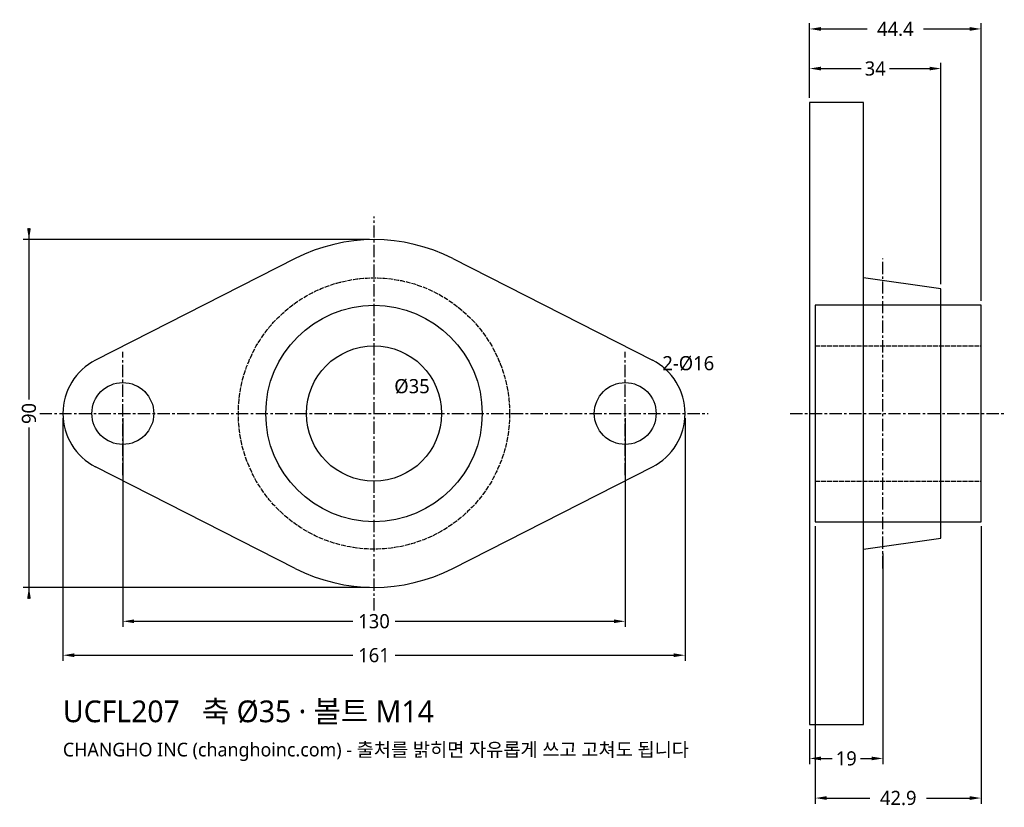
# Model space of a CAD drawing. Header units: millimetres. Extents: x -92 to 163, y -102 to 102.
import ezdxf

# ---------------------------------------------------------------- set-up
doc = ezdxf.new("R2010")
doc.units = ezdxf.units.MM
doc.linetypes.add('CENTER', pattern=[5.08, 3.175, -0.635, 0.635, -0.635])
doc.linetypes.add('DASHED', pattern=[1.524, 1.27, -0.254])
for name, color, linetype in [('문자', 7, 'CONTINUOUS'), ('숨은선', 3, 'DASHED'), ('외형선', 7, 'CONTINUOUS'), ('중심선', 1, 'CENTER'), ('치수', 4, 'CONTINUOUS')]:
    doc.layers.add(name, color=color, linetype=linetype)
doc.styles.add('CH_KOR', font='malgun.ttf')
doc.dimstyles.new('CH_DIM', dxfattribs={"dimtxt": 2.5, "dimasz": 2, "dimexe": 1, "dimexo": 0.8, "dimgap": 0.8, "dimtad": 1, "dimdec": 0, "dimtxsty": 'CH_KOR', "dimcen": 2.5, "dimclrd": 4, "dimclre": 4, "dimclrt": 4, "dimazin": 3, "dimtfac": 1, "dimtmove": 0, "dimatfit": 3})

# ---------------------------------------------------------------- blocks, each defined once
blk = doc.blocks.new('_CLOSEDFILLED')
at = {"color": 0, "linetype": 'BYBLOCK'}
blk.add_solid([(-1, 0.164), (0, 0), (-1, -0.164)], dxfattribs=at)
blk = doc.blocks.new('*D1')
at = {"color": 4}
for p, q in [((-80.5, -1.17), (-80.5, -64.03)), ((80.5, -1.17), (80.5, -64.03)), ((-77.57, -62.56), (-5.49, -62.56)), ((5.49, -62.56), (77.57, -62.56))]:
    blk.add_line(p, q, dxfattribs=at)
at = {"layer": 'Defpoints'}
for p in [(-80.5, 0), (80.5, 0), (-80.5, -62.56)]:
    blk.add_point(p, dxfattribs=at)
at = {"layer": '치수', "color": 4, "xscale": 2.9272727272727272, "yscale": 2.9272727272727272, "rotation": 180}
blk.add_blockref('_CLOSEDFILLED', (-80.5, -62.56), dxfattribs=at)
at = {"layer": '치수', "color": 4, "xscale": 2.9272727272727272, "yscale": 2.9272727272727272}
blk.add_blockref('_CLOSEDFILLED', (80.5, -62.56), dxfattribs=at)
at = {"layer": '치수', "color": 4, "insert": (0, -62.56), "char_height": 3.659, "attachment_point": 5, "style": 'CH_KOR'}
blk.add_mtext('161', dxfattribs=at)
blk = doc.blocks.new('*D2')
at = {"color": 4}
for p, q in [((-65, -1.17), (-65, -55.25)), ((65, -1.17), (65, -55.25)), ((-62.07, -53.78), (-5.49, -53.78)), ((5.49, -53.78), (62.07, -53.78))]:
    blk.add_line(p, q, dxfattribs=at)
at = {"layer": 'Defpoints'}
for p in [(-65, 0), (65, 0), (-65, -53.78)]:
    blk.add_point(p, dxfattribs=at)
at = {"layer": '치수', "color": 4, "xscale": 2.9272727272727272, "yscale": 2.9272727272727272, "rotation": 180}
blk.add_blockref('_CLOSEDFILLED', (-65, -53.78), dxfattribs=at)
at = {"layer": '치수', "color": 4, "xscale": 2.9272727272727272, "yscale": 2.9272727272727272}
blk.add_blockref('_CLOSEDFILLED', (65, -53.78), dxfattribs=at)
at = {"layer": '치수', "color": 4, "insert": (0, -53.78), "char_height": 3.659, "attachment_point": 5, "style": 'CH_KOR'}
blk.add_mtext('130', dxfattribs=at)
blk = doc.blocks.new('*D3')
at = {"color": 4}
for p, q in [((-89.28, 47.93), (-89.28, 3.66)), ((-1.17, 45), (-90.75, 45)), ((-89.28, -3.66), (-89.28, -47.93)), ((-1.17, -45), (-90.75, -45))]:
    blk.add_line(p, q, dxfattribs=at)
at = {"layer": 'Defpoints'}
for p in [(-89.28, 45), (0, 45), (0, -45)]:
    blk.add_point(p, dxfattribs=at)
at = {"layer": '치수', "color": 4, "xscale": 2.9272727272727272, "yscale": 2.9272727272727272}
for p, rotation in [((-89.28, 45), 270), ((-89.28, -45), 90)]:
    blk.add_blockref('_CLOSEDFILLED', p, dxfattribs=dict(at, rotation=rotation))
at = {"layer": '치수', "color": 4, "insert": (-89.28, 0), "char_height": 3.659, "attachment_point": 5, "rotation": 90, "style": 'CH_KOR'}
blk.add_mtext('90', dxfattribs=at)
blk = doc.blocks.new('*D4')
at = {"color": 4}
for p, q in [((112.7, 81.67), (112.7, 90.75)), ((115.63, 89.28), (126.04, 89.28)), ((133.36, 89.28), (143.77, 89.28)), ((146.7, 33.46), (146.7, 90.75))]:
    blk.add_line(p, q, dxfattribs=at)
at = {"layer": 'Defpoints'}
for p in [(112.7, 89.28), (112.7, 80.5), (146.7, 32.29)]:
    blk.add_point(p, dxfattribs=at)
at = {"layer": '치수', "color": 4, "xscale": 2.9272727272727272, "yscale": 2.9272727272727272, "rotation": 180}
blk.add_blockref('_CLOSEDFILLED', (112.7, 89.28), dxfattribs=at)
at = {"layer": '치수', "color": 4, "xscale": 2.9272727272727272, "yscale": 2.9272727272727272}
blk.add_blockref('_CLOSEDFILLED', (146.7, 89.28), dxfattribs=at)
at = {"layer": '치수', "color": 4, "insert": (129.7, 89.28), "char_height": 3.659, "attachment_point": 5, "style": 'CH_KOR'}
blk.add_mtext('34', dxfattribs=at)
blk = doc.blocks.new('*D5')
at = {"color": 4}
for p, q in [((112.7, 81.67), (112.7, 100.99)), ((115.63, 99.53), (127.58, 99.53)), ((142.22, 99.53), (154.17, 99.53)), ((157.1, 29.17), (157.1, 100.99))]:
    blk.add_line(p, q, dxfattribs=at)
at = {"layer": 'Defpoints'}
for p in [(112.7, 99.53), (112.7, 80.5), (157.1, 28)]:
    blk.add_point(p, dxfattribs=at)
at = {"layer": '치수', "color": 4, "xscale": 2.9272727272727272, "yscale": 2.9272727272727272, "rotation": 180}
blk.add_blockref('_CLOSEDFILLED', (112.7, 99.53), dxfattribs=at)
at = {"layer": '치수', "color": 4, "xscale": 2.9272727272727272, "yscale": 2.9272727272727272}
blk.add_blockref('_CLOSEDFILLED', (157.1, 99.53), dxfattribs=at)
at = {"layer": '치수', "color": 4, "insert": (134.9, 99.53), "char_height": 3.659, "attachment_point": 5, "style": 'CH_KOR'}
blk.add_mtext('44.4', dxfattribs=at)
blk = doc.blocks.new('*D6')
at = {"color": 4}
for p, q in [((131.7, -36.27), (131.7, -90.75)), ((112.7, -81.67), (112.7, -90.75)), ((115.63, -89.28), (118.54, -89.28)), ((125.86, -89.28), (128.77, -89.28))]:
    blk.add_line(p, q, dxfattribs=at)
at = {"layer": 'Defpoints'}
for p in [(131.7, -35.1), (112.7, -80.5), (112.7, -89.28)]:
    blk.add_point(p, dxfattribs=at)
at = {"layer": '치수', "color": 4, "xscale": 2.9272727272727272, "yscale": 2.9272727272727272, "rotation": 180}
blk.add_blockref('_CLOSEDFILLED', (112.7, -89.28), dxfattribs=at)
at = {"layer": '치수', "color": 4, "xscale": 2.9272727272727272, "yscale": 2.9272727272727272}
blk.add_blockref('_CLOSEDFILLED', (131.7, -89.28), dxfattribs=at)
at = {"layer": '치수', "color": 4, "insert": (122.2, -89.28), "char_height": 3.659, "attachment_point": 5, "style": 'CH_KOR'}
blk.add_mtext('19', dxfattribs=at)
blk = doc.blocks.new('*D7')
at = {"color": 4}
for p, q in [((114.2, -29.17), (114.2, -100.99)), ((157.1, -29.17), (157.1, -100.99)), ((117.13, -99.53), (128.33, -99.53)), ((142.97, -99.53), (154.17, -99.53))]:
    blk.add_line(p, q, dxfattribs=at)
at = {"layer": 'Defpoints'}
for p in [(114.2, -28), (157.1, -28), (114.2, -99.53)]:
    blk.add_point(p, dxfattribs=at)
at = {"layer": '치수', "color": 4, "xscale": 2.9272727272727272, "yscale": 2.9272727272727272, "rotation": 180}
blk.add_blockref('_CLOSEDFILLED', (114.2, -99.53), dxfattribs=at)
at = {"layer": '치수', "color": 4, "xscale": 2.9272727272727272, "yscale": 2.9272727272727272}
blk.add_blockref('_CLOSEDFILLED', (157.1, -99.53), dxfattribs=at)
at = {"layer": '치수', "color": 4, "insert": (135.65, -99.53), "char_height": 3.659, "attachment_point": 5, "style": 'CH_KOR'}
blk.add_mtext('42.9', dxfattribs=at)

msp = doc.modelspace()

# ---------------------------------------------------------------- linework, layer by layer
at = {"layer": '숨은선'}
for p, q in [((114.2, 17.5), (157.1, 17.5)), ((114.2, -17.5), (157.1, -17.5))]:
    msp.add_line(p, q, dxfattribs=at)
msp.add_circle((0, 0), 35.1, dxfattribs=at)
at = {"layer": '외형선'}
for p, q in [((-20.42, 40.1), (-72.03, 13.81)), ((20.42, 40.1), (72.03, 13.81)), ((-20.42, -40.1), (-72.03, -13.81)), ((20.42, -40.1), (72.03, -13.81))]:
    msp.add_line(p, q, dxfattribs=at)
for points in [[(112.7, -80.5), (126.7, -80.5), (126.7, 80.5), (112.7, 80.5)], [(114.2, -28), (157.1, -28), (157.1, 28), (114.2, 28)]]:
    msp.add_lwpolyline(points, close=True, dxfattribs=at)
msp.add_lwpolyline([(126.7, -35.1), (146.7, -32.29), (146.7, 32.29), (126.7, 35.1)], dxfattribs=at)
for centre, radius in [((0, 0), 28), ((0, 0), 17.5), ((-65, 0), 8), ((65, 0), 8)]:
    msp.add_circle(centre, radius, dxfattribs=at)
for centre, radius, start, end in [((0, 0), 45, 63.0093, 116.9907), ((-65, 0), 15.5, 116.9907, 243.0093), ((65, 0), 15.5, -63.0093, 63.0093), ((0, 0), 45, 243.0093, 296.9907)]:
    msp.add_arc(centre, radius, start, end, dxfattribs=at)
at = {"layer": '중심선'}
for p, q in [((0, -51), (0, 51)), ((131.7, -40.1), (131.7, 40.1)), ((-65, -16), (-65, 16)), ((65, -16), (65, 16)), ((-86.5, 0), (86.5, 0)), ((107.7, 0), (163.1, 0))]:
    msp.add_line(p, q, dxfattribs=at)

# ---------------------------------------------------------------- texts
at = {"layer": '문자', "style": 'CH_KOR'}
for s, height, p in [('UCFL207   축 Ø35 · 볼트 M14', 5.635, (-80.5, -79.91)), ('CHANGHO INC (changhoinc.com) - 출처를 밝히면 자유롭게 쓰고 고쳐도 됩니다', 3.542, (-80.5, -88.76))]:
    msp.add_text(s, height=height, dxfattribs=at).set_placement(p)
at = {"layer": '치수', "style": 'CH_KOR'}
for s, p in [('2-Ø16', (74.6, 11.2)), ('Ø35', (5.25, 5.25))]:
    msp.add_text(s, height=3.659, dxfattribs=at).set_placement(p)

# ---------------------------------------------------------------- dimensions: what is measured, and where the dimension line sits
at = {"layer": '치수'}
for base, p1, p2, text, picture, middle in [((112.7, 99.53), (112.7, 80.5), (157.1, 28), '44.4', '*D5', (134.9, 99.53)), ((114.2, -99.53), (114.2, -28), (157.1, -28), '42.9', '*D7', (135.65, -99.53))]:
    dim = msp.add_linear_dim(base=base, p1=p1, p2=p2, text=text, dimstyle='CH_DIM', override={"dimscale": 1.463636, "dimdec": 1, "dimzin": 8, "dimdsep": 46}, dxfattribs=at)
    dim.commit()
    dim.dimension.update_dxf_attribs({"geometry": picture, "text_midpoint": middle})
for base, p1, p2, picture, middle in [((112.7, 89.28), (112.7, 80.5), (146.7, 32.29), '*D4', (129.7, 89.28)), ((-80.5, -62.56), (-80.5, 0), (80.5, 0), '*D1', (0, -62.56)), ((-65, -53.78), (-65, 0), (65, 0), '*D2', (0, -53.78)), ((112.7, -89.28), (112.7, -80.5), (131.7, -35.1), '*D6', (122.2, -89.28))]:
    dim = msp.add_linear_dim(base=base, p1=p1, p2=p2, dimstyle='CH_DIM', override={"dimscale": 1.463636, "dimdec": 1, "dimzin": 8, "dimdsep": 46}, dxfattribs=at)
    dim.commit()
    dim.dimension.update_dxf_attribs({"geometry": picture, "text_midpoint": middle})
dim = msp.add_linear_dim(base=(-89.28, 45), p1=(0, 45), p2=(0, -45), angle=90, dimstyle='CH_DIM', override={"dimscale": 1.463636, "dimdec": 1, "dimzin": 8, "dimdsep": 46}, dxfattribs=at)
dim.commit()
dim.dimension.update_dxf_attribs({"geometry": '*D3', "text_midpoint": (-89.28, 0)})

doc.saveas('drawing.dxf')
